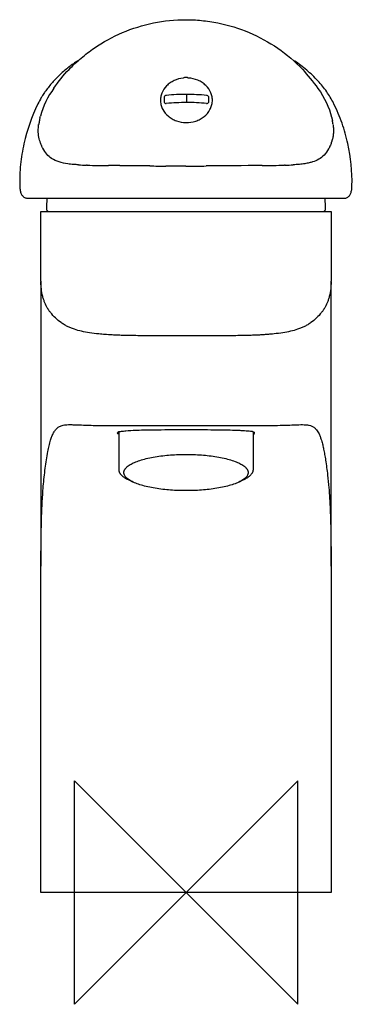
# Model space of a CAD drawing. Header units: millimetres. Extents: x -30 to 30, y -20 to 156.
import ezdxf

# ---------------------------------------------------------------- set-up
doc = ezdxf.new("R2010")
doc.units = ezdxf.units.MM
doc.header["$MEASUREMENT"] = 0
doc.layers.add('ORIGIN', color=6, linetype='Continuous')
doc.layers.add('PLANNING', color=1, linetype='Continuous')

# ---------------------------------------------------------------- blocks, each defined once
blk = doc.blocks.new('80600000_f')
at = {"layer": 'ORIGIN'}
for p, q in [((20, 20), (-20, -20)), ((-20, -20), (-20, 20)), ((-20, 20), (20, -20)), ((20, -20), (20, 20))]:
    blk.add_line(p, q, dxfattribs=at)
at = {"layer": 'PLANNING'}
for p, q in [((-19.54, 148.91), (-19.57, 148.89)), ((-19.27, 149.07), (-19.54, 148.91)), ((-25.59, 142.95), (-25.7, 142.77)), ((-25.46, 143.14), (-25.59, 142.95)), ((-25.36, 143.29), (-25.46, 143.14)), ((-25.27, 143.43), (-25.36, 143.29)), ((0.07, 142.97), (0.07, 141.51)), ((-25.93, 142.39), (-25.95, 142.37)), ((-25.83, 142.56), (-25.93, 142.39)), ((-25.71, 142.76), (-25.83, 142.56)), ((-25.7, 142.77), (-25.71, 142.76)), ((-3.53, 142.79), (-3.65, 142.78)), ((-3.65, 141.35), (-3.53, 141.36)), ((-3.53, 141.36), (-3.53, 141.36)), ((3.79, 142.78), (3.68, 142.79)), ((3.68, 141.36), (3.79, 141.35)), ((26.47, 141.31), (26.41, 141.42)), ((-26.17, 138.72), (-26.08, 139.06)), ((26.12, 138.72), (26.23, 138.3)), ((-26.02, 134.16), (-26.06, 134.26)), ((-25.99, 134.06), (-26.02, 134.16)), ((-25.95, 133.96), (-25.99, 134.06)), ((-25.91, 133.87), (-25.95, 133.96)), ((-25.84, 133.73), (-25.91, 133.87)), ((-25.8, 133.63), (-25.84, 133.73)), ((-25.74, 133.5), (-25.8, 133.63)), ((-25.69, 133.41), (-25.74, 133.5)), ((-25.65, 133.32), (-25.69, 133.41)), ((-17.72, 130.29), (-17.83, 130.3)), ((-11.84, 130.22), (-13.87, 130.23)), ((17.78, 130.3), (17.67, 130.29)), ((-28.41, 124.38), (28.36, 124.38)), ((-26, 109.5), (-26, 122)), ((-26, 122), (26, 122)), ((-24.7, 122), (-25, 122.3)), ((24.7, 122), (25, 122.3)), ((26, 122), (26, 109.5)), ((10.46, 83.67), (10.88, 83.66)), ((10.88, 83.66), (11.16, 83.66)), ((-12, 75.72), (-12, 82.58)), ((-9.04, 82.83), (-8.82, 82.84)), ((8.7, 82.84), (8.92, 82.84)), ((12, 82.59), (12, 75.72)), ((-1.72, 78.46), (1.72, 78.46)), ((-9.51, 73.55), (-10.18, 73.86)), ((10.18, 73.86), (9.51, 73.55)), ((1.72, 72.03), (-1.72, 72.03)), ((-26, 55.95), (-26, 56)), ((-26, 0), (-26, 55.95)), ((26, 56), (26, 0)), ((26, 0), (-26, 0))]:
    blk.add_line(p, q, dxfattribs=at)
for centre, radius, start, end in [((10.9, 135.4), 16, 57.5322, 58.7716), ((-0.03, 145.13), 0.891, 89.577, 120.7523), ((-0.02, 145.12), 0.896, 61.5815, 90.3809), ((-11.58, 135.15), 15.03, 143.4741, 164.9045), ((-0.05, 108.79), 34.18, 89.7873, 95.8371), ((-0.07, 103.17), 39.8, 84.5922, 89.7873), ((-86.84, 142.05), 82.99, 359.6272, 0.3728), ((0.83, 79.39), 62.13, 90.6983, 94.0245), ((0.49, 107.73), 33.78, 84.5788, 90.6983), ((82.49, 142.05), 78.49, 179.6058, 180.3942), ((-9.29, 135.09), 17.28, 169.2941, 171.7863), ((-13.68, 135.46), 12.91, 165.3934, 167.3135), ((9.24, 135.09), 17.29, 8.2228, 10.7073), ((-17.25, 160.54), 30.25, 266.2117, 268.9054), ((-13.06, 307.16), 176.93, 268.4914, 269.7372), ((-22, -1155.9), 1286.15, 89.30999, 89.5473), ((-3.35, 392.35), 262.21, 269.31, 269.9408), ((-4.92, -1125.05), 1255.2, 89.77638, 89.94075), ((1.09, 414.73), 284.59, 269.7764, 270.5091), ((144.85, -15764.09), 15894.87, 90.473051, 90.509119), ((4.94, 833.71), 703.53, 270.70686, 271.03649), ((16.04, 188.09), 57.82, 271.7199, 273.1338), ((7.5, 122), 32.5, 175.8013, 179.4662), ((-7.5, 122), 32.5, 0.5338, 4.1987), ((388517.41, 109.5), 388543.41, 180, 180.0075278), ((-249033.04, 100.99), 249059.04, 359.9902163, 0.0019567), ((12.04, 82.37), 0.208, 346.665, 358.0537), ((12.09, 82.36), 0.163, 0.0401, 10.9234)]:
    blk.add_arc(centre, radius, start, end, dxfattribs=at)
for points, knots in [([(-23.65, 144.09), (-22.89, 145.28), (-21.33, 147.17), (-18.82, 149.52), (-15.72, 151.88), (-9.74, 155.17), (-3.92, 156.35), (-0.03, 156.36)], [34.874838, 34.874838, 34.874838, 34.874838, 39.261651, 42.231522, 45.156193, 50.928763, 62.616913, 62.616913, 62.616913, 62.616913]), ([(-0.03, 156.36), (0.91, 156.36), (2.83, 156.26), (6.67, 155.69), (13.26, 153.66), (18.2, 150.27), (20.91, 147.44)], [62.616913, 62.616913, 62.616913, 62.616913, 65.414616, 68.377505, 74.245586, 85.997656, 85.997656, 85.997656, 85.997656]), ([(-19.57, 148.89), (-20.12, 148.53), (-21.22, 147.73), (-22.73, 146.39), (-23.89, 145.18), (-24.71, 144.18), (-25.09, 143.68), (-25.27, 143.43)], [0.037738, 0.037738, 0.037738, 0.037738, 2.014068, 4.095763, 6.08686, 7.045153, 7.971181, 7.971181, 7.971181, 7.971181]), ([(26.41, 141.42), (26.06, 142.13), (25.22, 143.53), (23.6, 145.51), (21.99, 147.03), (20.58, 148.16), (19.86, 148.67), (19.49, 148.91)], [100.488425, 100.488425, 100.488425, 100.488425, 102.856455, 105.377662, 108.143473, 109.48927, 110.798452, 110.798452, 110.798452, 110.798452]), ([(20.91, 147.44), (21.67, 146.48), (22.77, 145.22), (23.63, 144.05), (24.87, 142.36), (25.65, 140.56), (26.11, 138.78), (26.12, 138.72)], [85.997656, 85.997656, 85.997656, 85.997656, 86.55566, 86.55566, 86.55566, 87.357943, 87.385674, 87.385674, 87.385674, 87.385674]), ([(-0.49, 145.89), (-1.06, 145.84), (-1.89, 145.61), (-2.87, 145.05), (-3.7, 144.37), (-4.28, 143.48), (-4.56, 142.49), (-4.6, 141.74), (-4.47, 140.99), (-4.08, 140.02), (-3.39, 139.19), (-2.5, 138.58), (-1.46, 138.1), (-0.6, 137.94), (-0.03, 137.93)], [0.93534, 0.93534, 0.93534, 0.93534, 2.658453, 3.491405, 4.302546, 5.861796, 6.617266, 7.364441, 8.11502, 8.879592, 10.464716, 11.289324, 12.135035, 13.869059, 13.869059, 13.869059, 13.869059]), ([(-0.03, 137.93), (0.57, 137.92), (1.46, 138.05), (2.54, 138.51), (3.49, 139.12), (4.21, 139.97), (4.62, 140.96), (4.75, 141.74), (4.7, 142.52), (4.4, 143.54), (3.77, 144.44), (2.9, 145.12), (1.87, 145.67), (1, 145.87), (0.41, 145.91)], [13.869059, 13.869059, 13.869059, 13.869059, 15.658785, 16.531846, 17.383523, 19.015321, 19.802427, 20.580334, 21.355727, 22.135905, 23.745153, 24.585997, 25.45152, 27.226789, 27.226789, 27.226789, 27.226789]), ([(-25.93, 142.39), (-26.15, 142.03), (-27.51, 139.41), (-28.92, 135.41), (-29.61, 131.04), (-29.79, 128.52), (-29.8, 127.26), (-29.78, 126.63)], [9.203536, 9.203536, 9.203536, 9.203536, 10.475135, 18.060294, 21.840192, 23.730025, 25.625333, 25.625333, 25.625333, 25.625333]), ([(29.72, 126.28), (29.72, 126.4), (29.8, 129.04), (29.41, 132.96), (28.19, 137.23), (27.28, 139.59), (26.75, 140.74), (26.47, 141.31)], [84.83323, 84.83323, 84.83323, 84.83323, 85.177982, 92.761004, 96.566957, 98.462649, 100.359485, 100.359485, 100.359485, 100.359485]), ([(-26.06, 134.26), (-26.18, 134.59), (-26.39, 135.29), (-26.49, 136.39), (-26.45, 137.17), (-26.4, 137.52), (-26.4, 137.56)], [32.3501945, 32.3501945, 32.3501945, 32.3501945, 32.4243278, 32.4988154, 32.5513796, 32.5569856, 32.5569856, 32.5569856, 32.5569856]), ([(26.35, 137.55), (26.38, 137.3), (26.42, 136.8), (26.41, 136.05), (26.32, 135.33), (26.19, 134.81), (26.04, 134.33), (25.85, 133.83), (25.46, 133.01), (24.81, 132.1), (23.81, 131.31), (22.87, 130.91), (22.02, 130.69), (21.23, 130.55), (20.27, 130.43), (19.57, 130.38), (19.2, 130.36)], [-13.3444, -13.3444, -13.3444, -13.3444, -12.587654, -11.815097, -11.099014, -10.424455, -10.208889, -9.591652, -8.831814, -7.478412, -6.257781, -5.0605, -4.438193, -3.620954, -2.648287, -1.53072, -1.53072, -1.53072, -1.53072]), ([(-19.25, 130.36), (-19.55, 130.38), (-20.23, 130.42), (-22.01, 130.62), (-23.97, 131.14), (-25.23, 132.52), (-25.65, 133.32)], [30.6450079, 30.6450079, 30.6450079, 30.6450079, 30.7163708, 30.8015239, 31.0997178, 31.3197296, 31.3197296, 31.3197296, 31.3197296]), ([(-29.78, 126.63), (-29.78, 126.51), (-29.76, 126.16), (-29.7, 125.62), (-29.5, 125.06), (-29.22, 124.71), (-28.95, 124.52), (-28.7, 124.41), (-28.51, 124.38), (-28.41, 124.38)], [25.625333, 25.625333, 25.625333, 25.625333, 25.970581, 26.683113, 27.245, 27.756025, 28.001985, 28.241551, 28.562871, 28.562871, 28.562871, 28.562871]), ([(28.36, 124.38), (28.45, 124.38), (28.71, 124.41), (29.1, 124.62), (29.44, 125.04), (29.6, 125.49), (29.68, 125.92), (29.71, 126.16), (29.72, 126.28)], [82.242764, 82.242764, 82.242764, 82.242764, 82.517674, 83.013247, 83.536153, 84.110477, 84.449025, 84.83323, 84.83323, 84.83323, 84.83323]), ([(0, 99.72), (-1.69, 99.72), (-4.57, 99.72), (-8.37, 99.75), (-10.79, 99.79), (-12.32, 99.84), (-13.37, 99.89), (-14.46, 99.97), (-15.81, 100.08), (-17.21, 100.24), (-18.68, 100.51), (-19.8, 100.82), (-20.64, 101.13), (-21.24, 101.41), (-21.81, 101.72), (-22.55, 102.21), (-23.41, 102.9), (-24.12, 103.69), (-24.61, 104.36), (-25.02, 105.01), (-25.34, 105.72), (-25.59, 106.49), (-25.81, 107.36), (-25.95, 108.34), (-25.99, 109.09), (-26, 109.38)], [-30.36262, -30.36262, -30.36262, -30.36262, -25.304712, -21.718246, -18.961404, -18.030141, -17.119856, -15.812849, -14.766772, -13.055391, -11.593409, -10.26791, -9.5662, -8.911945, -8.293519, -7.601852, -6.270057, -4.980795, -4.434442, -3.796961, -2.673452, -2.084408, -1.376754, 0, 0.881817, 0.881817, 0.881817, 0.881817]), ([(26, 109.41), (25.99, 109.11), (25.95, 108.35), (25.81, 107.36), (25.59, 106.49), (25.34, 105.73), (25.02, 105.01), (24.61, 104.36), (24.12, 103.69), (23.41, 102.91), (22.55, 102.21), (21.82, 101.72), (21.24, 101.41), (20.64, 101.13), (19.81, 100.82), (18.71, 100.52), (17.29, 100.26), (16.14, 100.12), (15.22, 100.03), (14.7, 99.98), (14.11, 99.94), (13.49, 99.89), (12.64, 99.85), (11.12, 99.79), (8.55, 99.75), (4.67, 99.72), (1.69, 99.72), (0, 99.72)], [-0.914238, -0.914238, -0.914238, -0.914238, 0, 1.376707, 2.084336, 2.673348, 3.796806, 4.434251, 4.980572, 6.269758, 7.601479, 8.293103, 8.911471, 9.565653, 10.267331, 11.592794, 12.962907, 14.587336, 15.071019, 15.733512, 16.176875, 16.839471, 17.602582, 18.71797, 21.418027, 25.305832, 30.362773, 30.362773, 30.362773, 30.362773]), ([(-26, 56), (-26, 57.87), (-25.99, 61.25), (-25.92, 65.82), (-25.79, 69.55), (-25.58, 72.85), (-25.3, 75.45), (-25, 77.52), (-24.77, 78.86), (-24.53, 80.04), (-24.29, 80.95), (-24.03, 81.73), (-23.74, 82.36), (-23.38, 82.93), (-22.92, 83.37), (-22.32, 83.68), (-21.68, 83.79), (-21.04, 83.83), (-20.43, 83.82), (-19.87, 83.81), (-19.06, 83.78), (-18.25, 83.75), (-17.1, 83.71), (-14.81, 83.66), (-12.75, 83.66), (-11.16, 83.66)], [399.36156, 399.36156, 399.36156, 399.36156, 404.961855, 409.524327, 413.071211, 416.156285, 419.419882, 420.918233, 422.44076, 423.498801, 424.541418, 425.253555, 425.957095, 426.621987, 427.25927, 427.849389, 428.636297, 429.175671, 429.783523, 430.470909, 430.851281, 432.194333, 432.912366, 434.298859, 439.080165, 439.080165, 439.080165, 439.080165]), ([(-11.16, 83.66), (-9.73, 83.67), (-7.97, 83.67), (-4.16, 83.66), (-2.1, 83.66), (0, 83.66)], [439.080165, 439.080165, 439.080165, 439.080165, 439.580165, 439.580165, 440.080165, 440.080165, 440.080165, 440.080165]), ([(-8.82, 82.84), (-8.28, 82.86), (-7.03, 82.89), (-4.09, 82.93), (0, 82.95), (4.07, 82.93), (6.97, 82.89), (8.17, 82.86), (8.7, 82.84)], [-1.012771, -1.012771, -1.012771, -1.012771, 0.627135, 2.712305, 7.813276, 12.904825, 14.916392, 16.508384, 16.508384, 16.508384, 16.508384]), ([(0, 83.66), (2.1, 83.66), (4.16, 83.66), (7.68, 83.67), (9.17, 83.67), (10.46, 83.67)], [440.0801653, 440.0801653, 440.0801653, 440.0801653, 440.5801653, 440.5801653, 441.0015237, 441.0015237, 441.0015237, 441.0015237]), ([(11.16, 83.66), (12.59, 83.66), (14.64, 83.66), (17, 83.7), (18.4, 83.75), (19.37, 83.79), (20.25, 83.82), (20.85, 83.83), (21.47, 83.81), (22.02, 83.74), (22.56, 83.57), (23, 83.29), (23.36, 82.92), (23.63, 82.55), (23.86, 82.1), (24.07, 81.6), (24.29, 80.95), (24.48, 80.22), (24.67, 79.38), (24.84, 78.46), (25.09, 76.93), (25.36, 74.93), (25.61, 72.38), (25.78, 69.73), (25.85, 67.83), (25.88, 66.83)], [206.458139, 206.458139, 206.458139, 206.458139, 210.739133, 212.631563, 213.516728, 214.950233, 215.541718, 216.174875, 216.735792, 217.393543, 217.843706, 218.439112, 218.92662, 219.389372, 219.814624, 220.435995, 221.019523, 221.877803, 222.686495, 223.613688, 224.66763, 227.363188, 229.664671, 232.326677, 235.347871, 235.347871, 235.347871, 235.347871]), ([(-12, 82.03), (-12.31, 82.27), (-12.33, 82.45), (-12.05, 82.57), (-12.05, 82.57), (-12.05, 82.57)], [-4.4160798, -4.4160798, -4.4160798, -4.4160798, -4.25, -4.25, -4.2499984, -4.2499984, -4.2499984, -4.2499984]), ([(-12.05, 82.57), (-12, 82.58), (-11.85, 82.61), (-11.43, 82.66), (-10.47, 82.76), (-9.62, 82.81), (-9.04, 82.83)], [-4.249998, -4.249998, -4.249998, -4.249998, -4.123072, -3.780569, -2.968286, -1.232762, -1.232762, -1.232762, -1.232762]), ([(8.92, 82.84), (9.33, 82.82), (9.58, 82.81), (10.29, 82.77), (10.7, 82.75), (11.25, 82.71), (11.43, 82.7), (11.58, 82.68)], [16.7320483, 16.7320483, 16.7320483, 16.7320483, 16.7939189, 16.7939189, 16.9188653, 16.9188653, 16.9941266, 16.9941266, 16.9941266, 16.9941266]), ([(11.58, 82.68), (11.78, 82.65), (11.94, 82.61), (12.17, 82.52), (12.23, 82.46), (12.25, 82.39)], [16.9941266, 16.9941266, 16.9941266, 16.9941266, 17.0599967, 17.0599967, 17.1294875, 17.1294875, 17.1294875, 17.1294875])]:
    blk.add_open_spline(points, degree=3, knots=knots, dxfattribs=at)
for points in [[(-3.65, 142.78), (-3.76, 142.77), (-3.85, 142.68), (-3.85, 142.59)], [(-3.85, 141.51), (-3.85, 141.41), (-3.76, 141.34), (-3.65, 141.35)], [(4, 142.59), (4, 142.68), (3.9, 142.77), (3.79, 142.78)], [(3.79, 141.35), (3.9, 141.34), (4, 141.41), (4, 141.51)], [(12.24, 82.32), (12.22, 82.23), (12.14, 82.13), (12, 82.01)], [(25.88, 66.83), (25.98, 63.64), (26, 59.91), (26, 56)]]:
    blk.add_open_spline(points, degree=3, dxfattribs=at)
for points, weights, degree in [([(-11.13, 75.24), (-11.13, 78.03), (-1.72, 78.46)], [1, 0.759823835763, 1], 2), ([(1.72, 78.46), (11.13, 78.03), (11.13, 75.24)], [1, 0.759823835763, 1], 2), ([(-10.18, 73.86), (-11.46, 74.46), (-12, 75.11), (-12, 75.72)], [0.926501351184, 0.928737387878, 0.956468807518, 1], 3), ([(-1.72, 72.03), (-11.13, 72.46), (-11.13, 75.24)], [1, 0.759823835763, 1], 2), ([(11.13, 75.24), (11.13, 72.46), (1.72, 72.03)], [1, 0.759823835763, 1], 2), ([(12, 75.72), (12, 74.72), (10.18, 73.86)], [1, 0.921260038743, 0.918386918], 2)]:
    blk.add_rational_spline(points, weights, degree=degree, dxfattribs=at)

msp = doc.modelspace()

# ---------------------------------------------------------------- block references
msp.add_blockref('80600000_f', (0, 0))

doc.saveas('drawing.dxf')
